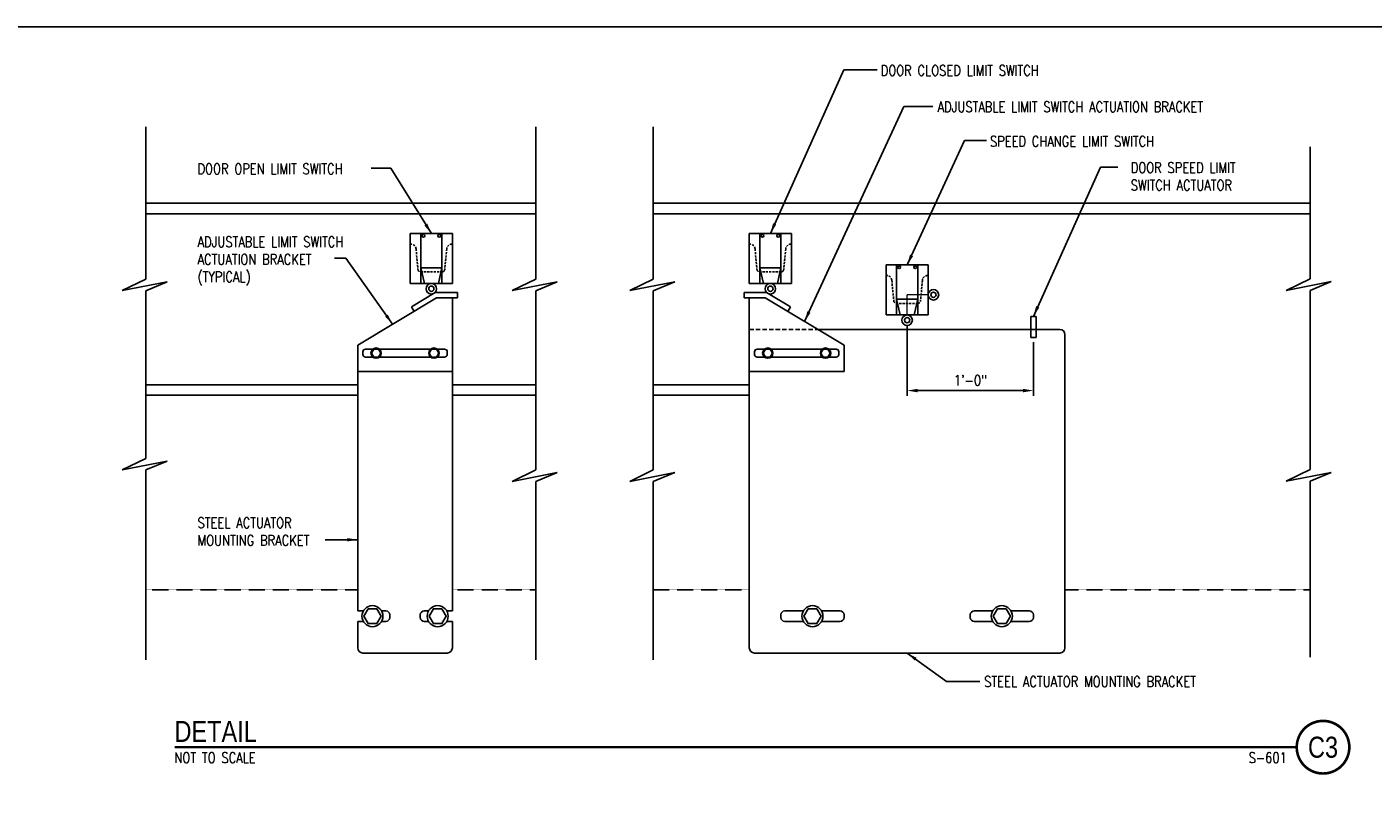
# Model space of a CAD drawing. Header units: inches. Extents: x -9715 to 32893, y -15613 to -1138.
# Tile 225 of 256: x 11773 to 13308, y -14400 to -13526. Entities that reach past the tile are written whole.
import ezdxf
from ezdxf.enums import TextEntityAlignment as Align

# ---------------------------------------------------------------- set-up
doc = ezdxf.new("R2010")
doc.units = ezdxf.units.IN
doc.header["$MEASUREMENT"] = 0
doc.linetypes.add('DASHED', pattern=[0.75, 0.5, -0.25])
doc.linetypes.add('HIDDEN', pattern=[0.375, 0.25, -0.125])
doc.layers.get('0').update_dxf_attribs({"color": 252})
doc.layers.get('DEFPOINTS').update_dxf_attribs({"color": 11})
for name, color, linetype in [('A-ANNO-TITL', 2, 'Continuous'), ('MECHANICAL', 4, 'Continuous'), ('S-ANNO-DIMS', 2, 'Continuous'), ('S-ANNO-TEXT', 2, 'Continuous')]:
    doc.layers.add(name, color=color, linetype=linetype)
doc.styles.add('125', font='romans.shx', dxfattribs={"width": 0.8, "height": 2})
doc.styles.get("Standard").update_dxf_attribs({"font": 'romans.shx', "width": 0.8})
doc.styles.add('TEXT', font='romans.shx', dxfattribs={"width": 0.8, "height": 16})
doc.styles.add('Title', font='swiss.ttf', dxfattribs={"width": 0.8})
doc.dimstyles.new('SX-FRAC', dxfattribs={"dimtxt": 12, "dimasz": 12, "dimexe": 6, "dimexo": 6, "dimgap": 0.09375, "dimtad": 1, "dimdec": 4, "dimzin": 3, "dimdsep": 46, "dimtxsty": 'Standard', "dimcen": 0.09375, "dimclrd": 1, "dimclre": 1, "dimclrt": 3, "dimadec": 0, "dimazin": 0, "dimtfac": 1, "dimtdec": 4, "dimtix": 1, "dimtofl": 0, "dimtmove": 2, "dimatfit": 3, "dimfxl": 1, "dimtvp": 0.5, "dimtolj": 1, "dimtzin": 3, "dimarcsym": 0})

# ---------------------------------------------------------------- blocks, each defined once
blk = doc.blocks.new('NAVFAC_Anno_Title_T1')
at = {"color": 0, "linetype": 'ByBlock', "lineweight": -2, "style": 'Title'}
blk.add_attdef('TITLE', (0, 0.5), '', height=2, dxfattribs=at)
at = {"color": 0, "linetype": 'ByBlock', "lineweight": -2, "style": 'TEXT', "width": 0.8}
blk.add_attdef('SCALE', text='', height=1, dxfattribs=at).set_placement((0, -0.5), align=Align.TOP_LEFT)
blk = doc.blocks.new('NAVFAC_Anno_Title_B1')
at = {"const_width": 0.25}
blk.add_lwpolyline([(0, -2.5, -1), (0, 2.5, -1)], format="xyb", close=True, dxfattribs=at)
at = {"color": 0, "linetype": 'ByBlock', "lineweight": -2, "style": 'Title', "width": 0.8}
blk.add_attdef('NUMBER', text='', height=2, dxfattribs=at).set_placement((0, 0), align=Align.MIDDLE_CENTER)
at = {"color": 0, "linetype": 'ByBlock', "lineweight": -2, "style": 'TEXT', "width": 0.8}
blk.add_attdef('CUT_FROM', text='', height=1, dxfattribs=at).set_placement((-3.44, -0.5), align=Align.TOP_RIGHT)
blk = doc.blocks.new('*D539')
at = {"layer": 'DEFPOINTS', "color": 0}
for p in [(12776.9, -13860.2), (12920.9, -13879.4), (12920.9, -13940.5)]:
    blk.add_point(p, dxfattribs=at)
at = {"layer": 'S-ANNO-TEXT', "color": 1, "lineweight": -2}
for p, q in [((12776.9, -13866.2), (12776.9, -13946.5)), ((12920.9, -13885.4), (12920.9, -13946.5)), ((12788.9, -13940.5), (12908.9, -13940.5))]:
    blk.add_line(p, q, dxfattribs=at)
at = {"layer": 'S-ANNO-TEXT', "color": 1}
for points in [[(12788.9, -13938.5), (12788.9, -13942.5), (12776.9, -13940.5)], [(12908.9, -13938.5), (12908.9, -13942.5), (12920.9, -13940.5)]]:
    blk.add_solid(points, dxfattribs=at)
at = {"layer": 'S-ANNO-TEXT', "color": 2, "insert": (12848.9, -13928.8), "char_height": 12, "attachment_point": 5}
blk.add_mtext('\\A1;1\'-0"', dxfattribs=at)

msp = doc.modelspace()

# ---------------------------------------------------------------- linework, layer by layer
at = {"color": 4}
for p, q in [((11908.45764, -13639.65066), (11908.45764, -13813.42276)), ((12353.36503, -13639.65066), (12353.36503, -13813.42276)), ((12487.37328, -13639.65066), (12487.37328, -13813.42276)), ((13236.57352, -13662.35847), (13236.57352, -13812.97699)), ((11908.45764, -13726.76873), (12353.36503, -13726.76873)), ((11908.45764, -13738.76873), (12353.36503, -13738.76873)), ((12487.37328, -13726.76873), (13236.57352, -13726.76873)), ((12487.37328, -13738.76873), (13236.57352, -13738.76873)), ((11908.45764, -13813.42276), (11881.5451, -13826.4766)), ((11881.5451, -13826.4766), (11932.92723, -13816.39755)), ((11932.92723, -13816.39755), (11908.45764, -13826.59738)), ((12353.36503, -13813.42276), (12326.45249, -13826.4766)), ((12326.45249, -13826.4766), (12377.83463, -13816.39755)), ((12377.83463, -13816.39755), (12353.36503, -13826.59738)), ((12487.37328, -13813.42276), (12460.46074, -13826.4766)), ((12460.46074, -13826.4766), (12511.84288, -13816.39755)), ((12511.84288, -13816.39755), (12487.37328, -13826.59738)), ((13236.57352, -13812.97699), (13209.16672, -13826.27057)), ((13209.16672, -13826.27057), (13260.54886, -13816.19152)), ((13260.54886, -13816.19152), (13236.57352, -13826.18533)), ((11908.45764, -13826.59738), (11908.45764, -14017.84824)), ((12353.36503, -13826.59738), (12353.36503, -14031.02287)), ((12487.37328, -13826.59738), (12487.37328, -14031.02287)), ((13236.57352, -13826.18533), (13236.57352, -14030.5771)), ((11908.45764, -13933.76873), (12150.20801, -13933.76873)), ((12258.20801, -13933.76873), (12353.36503, -13933.76873)), ((12487.37328, -13933.76873), (12596.87031, -13933.76873)), ((11908.45764, -13945.76873), (12150.20801, -13945.76873)), ((12258.20801, -13945.76873), (12353.36503, -13945.76873)), ((12487.37328, -13945.76873), (12596.87031, -13945.76873)), ((11908.45764, -14017.84824), (11881.5451, -14030.90208)), ((11881.5451, -14030.90208), (11932.92723, -14020.82303)), ((11932.92723, -14020.82303), (11908.45764, -14031.02287)), ((11908.45764, -14031.02287), (11908.45764, -14247.52124)), ((12353.36503, -14031.02287), (12326.45249, -14044.0767)), ((12487.37328, -14031.02287), (12460.46074, -14044.0767)), ((13236.57352, -14030.5771), (13209.16672, -14043.87068)), ((12326.45249, -14044.0767), (12377.83463, -14033.99766)), ((12377.83463, -14033.99766), (12353.36503, -14044.19749)), ((12353.36503, -14044.19749), (12353.36503, -14247.52124)), ((12460.46074, -14044.0767), (12511.84288, -14033.99766)), ((12511.84288, -14033.99766), (12487.37328, -14044.19749)), ((12487.37328, -14044.19749), (12487.37328, -14247.52124)), ((13209.16672, -14043.87068), (13260.54886, -14033.79163)), ((13260.54886, -14033.79163), (13236.57352, -14043.78544)), ((13236.57352, -14043.78544), (13236.57352, -14244.44031))]:
    msp.add_line(p, q, dxfattribs=at)
at = {"color": 2}
for p, q in [((12210.20801, -13761.3699), (12258.20801, -13761.3699)), ((12210.20801, -13818.3699), (12210.20801, -13761.3699)), ((12210.20801, -13761.3699), (12210.20801, -13773.3699)), ((12222.20801, -13818.3699), (12222.20801, -13761.3699)), ((12246.20801, -13761.3699), (12246.20801, -13818.3699)), ((12258.20801, -13761.3699), (12258.20801, -13818.3699)), ((12644.87031, -13761.3699), (12596.87031, -13761.3699)), ((12596.87031, -13761.3699), (12596.87031, -13818.3699)), ((12608.87031, -13761.3699), (12608.87031, -13818.3699)), ((12632.87031, -13818.3699), (12632.87031, -13761.3699)), ((12644.87031, -13818.3699), (12644.87031, -13761.3699)), ((12644.87031, -13761.3699), (12644.87031, -13773.3699)), ((12210.20801, -13773.3699), (12210.74854, -13773.3699)), ((12644.87031, -13773.3699), (12644.32977, -13773.3699)), ((12246.20801, -13800.3699), (12222.20801, -13800.3699)), ((12222.20801, -13800.3699), (12226.24336, -13818.3699)), ((12246.20801, -13800.3699), (12242.17266, -13818.3699)), ((12608.87031, -13800.3699), (12612.90565, -13818.3699)), ((12608.87031, -13800.3699), (12632.87031, -13800.3699)), ((12632.87031, -13800.3699), (12628.83496, -13818.3699)), ((12752.87031, -13797.26873), (12752.87031, -13854.26873)), ((12800.87031, -13797.26873), (12752.87031, -13797.26873)), ((12764.87031, -13797.26873), (12764.87031, -13854.26873)), ((12788.87031, -13854.26873), (12788.87031, -13797.26873)), ((12800.87031, -13854.26873), (12800.87031, -13797.26873)), ((12800.87031, -13797.26873), (12800.87031, -13809.26873)), ((12800.87031, -13809.26873), (12800.32977, -13809.26873)), ((12258.20801, -13818.3699), (12210.20801, -13818.3699)), ((12238.54611, -13828.76873), (12211.39625, -13845.05865)), ((12264.20801, -13828.76873), (12238.54611, -13828.76873)), ((12264.20801, -13834.76873), (12264.20801, -13828.76873)), ((12590.87031, -13828.76873), (12616.53221, -13828.76873)), ((12590.87031, -13834.76873), (12590.87031, -13828.76873)), ((12596.87031, -13818.3699), (12644.87031, -13818.3699)), ((12616.53221, -13828.76873), (12643.68207, -13845.05865)), ((12240.20801, -13834.76873), (12150.20801, -13888.76873)), ((12214.48322, -13850.20361), (12211.39625, -13845.05865)), ((12264.20801, -13834.76873), (12240.20801, -13834.76873)), ((12258.20801, -13918.76873), (12258.20801, -13834.76873)), ((12590.87031, -13834.76873), (12614.87031, -13834.76873)), ((12596.87031, -13918.76873), (12596.87031, -13834.76873)), ((12614.87031, -13834.76873), (12704.87031, -13888.76873)), ((12640.5951, -13850.20361), (12643.68207, -13845.05865)), ((12764.87031, -13836.26873), (12788.87031, -13836.26873)), ((12764.87031, -13836.26873), (12768.90565, -13854.26873)), ((12788.87031, -13836.26873), (12784.83496, -13854.26873)), ((12776.87031, -13854.26873), (12752.87031, -13854.26873)), ((12752.87031, -13854.26873), (12800.87031, -13854.26873)), ((12917.87031, -13855.86565), (12917.87031, -13879.86565)), ((12923.87031, -13855.86565), (12917.87031, -13855.86565)), ((12923.87031, -13879.86565), (12923.87031, -13855.86565)), ((12258.20801, -14191.76873), (12258.20801, -13870.76873)), ((12596.87031, -14233.76873), (12596.87031, -13870.76873)), ((12956.87031, -14233.76873), (12956.87031, -13876.76873)), ((12150.20801, -13918.76873), (12150.20801, -13888.76873)), ((12249.31053, -13893.26873), (12159.10549, -13893.26873)), ((12605.76779, -13893.26873), (12695.97283, -13893.26873)), ((12704.87031, -13918.76873), (12704.87031, -13888.76873)), ((12917.87031, -13879.86565), (12923.87031, -13879.86565)), ((12156.10549, -13896.26873), (12156.10549, -13899.26873)), ((12249.31053, -13902.26873), (12159.10549, -13902.26873)), ((12252.31053, -13896.26873), (12252.31053, -13899.26873)), ((12602.76779, -13896.26873), (12602.76779, -13899.26873)), ((12605.76779, -13902.26873), (12695.97283, -13902.26873)), ((12698.97283, -13896.26873), (12698.97283, -13899.26873)), ((12258.20801, -13918.76873), (12150.20801, -13918.76873)), ((12150.20801, -13918.76873), (12150.20801, -14191.76873)), ((12258.20801, -13918.76873), (12234.20801, -13918.76873)), ((12596.87031, -13918.76873), (12704.87031, -13918.76873)), ((12596.87031, -13918.76873), (12620.87031, -13918.76873)), ((12186.80034, -14199.26873), (12186.80034, -14196.26873)), ((12221.61568, -14199.26873), (12221.61568, -14196.26873)), ((12632.87031, -14199.26873), (12632.87031, -14196.26873)), ((12704.87031, -14196.26873), (12704.87031, -14199.26873)), ((12848.87031, -14196.26873), (12848.87031, -14199.26873)), ((12920.87031, -14199.26873), (12920.87031, -14196.26873)), ((12150.20801, -14203.76873), (12150.20801, -14233.76873)), ((12258.20801, -14233.76873), (12258.20801, -14203.76873))]:
    msp.add_line(p, q, dxfattribs=at)
at = {"color": 2, "linetype": 'DASHED', "ltscale": 5}
for p, q in [((12216.7219, -13778.80513), (12218.95106, -13802.38186)), ((12251.69411, -13778.80513), (12249.46496, -13802.38186)), ((12603.3842, -13778.80513), (12605.61336, -13802.38186)), ((12638.35641, -13778.80513), (12636.12726, -13802.38186)), ((12221.93774, -13805.09947), (12246.20801, -13805.09947)), ((12633.14058, -13805.09947), (12608.87031, -13805.09947)), ((12759.3842, -13814.70396), (12761.61336, -13838.28069)), ((12794.35641, -13814.70396), (12792.12726, -13838.28069)), ((12789.14058, -13840.9983), (12764.87031, -13840.9983))]:
    msp.add_line(p, q, dxfattribs=at)
at = {"color": 2, "linetype": 'DASHED', "ltscale": 10}
msp.add_line((12596.87031, -13870.76873), (12674.87031, -13870.76873), dxfattribs=at)
at = {"color": 2, "linetype": 'Continuous'}
for p, q in [((12674.87031, -13870.76873), (12950.87031, -13870.76873)), ((12150.20801, -14191.76873), (12156.61276, -14191.76873)), ((12177.39737, -14191.76873), (12182.30034, -14191.76873)), ((12231.01865, -14191.76873), (12226.11568, -14191.76873)), ((12258.20801, -14191.76873), (12251.80326, -14191.76873)), ((12658.478, -14191.76873), (12637.37031, -14191.76873)), ((12700.37031, -14191.76873), (12679.26261, -14191.76873)), ((12853.37031, -14191.76873), (12874.478, -14191.76873)), ((12895.26261, -14191.76873), (12916.37031, -14191.76873)), ((12150.20801, -14203.76873), (12156.61276, -14203.76873)), ((12177.39737, -14203.76873), (12182.30034, -14203.76873)), ((12231.01865, -14203.76873), (12226.11568, -14203.76873)), ((12258.20801, -14203.76873), (12251.80326, -14203.76873)), ((12658.478, -14203.76873), (12637.37031, -14203.76873)), ((12700.37031, -14203.76873), (12679.26261, -14203.76873)), ((12853.37031, -14203.76873), (12874.478, -14203.76873)), ((12895.26261, -14203.76873), (12916.37031, -14203.76873)), ((12252.20801, -14239.76873), (12156.20801, -14239.76873)), ((12602.87031, -14239.76873), (12950.87031, -14239.76873))]:
    msp.add_line(p, q, dxfattribs=at)
at = {"color": 4, "linetype": 'HIDDEN'}
for p, q in [((11908.45764, -14167.76873), (12150.20801, -14167.76873)), ((12258.20801, -14167.76873), (12353.36503, -14167.76873)), ((12487.37328, -14167.76873), (12596.87031, -14167.76873)), ((12956.87031, -14167.76873), (13236.57352, -14167.76873))]:
    msp.add_line(p, q, dxfattribs=at)
at = {"color": 2}
for points in [[(12173.90771, -13902.42092), (12176.59365, -13897.76873), (12173.90771, -13893.11655), (12168.53583, -13893.11655), (12165.84989, -13897.76873), (12168.53583, -13902.42092)], [(12234.50831, -13902.42092), (12231.82237, -13897.76873), (12234.50831, -13893.11655), (12239.88019, -13893.11655), (12242.56613, -13897.76873), (12239.88019, -13902.42092)], [(12620.57001, -13902.42092), (12623.25595, -13897.76873), (12620.57001, -13893.11655), (12615.19813, -13893.11655), (12612.51219, -13897.76873), (12615.19813, -13902.42092)], [(12681.17061, -13902.42092), (12678.48467, -13897.76873), (12681.17061, -13893.11655), (12686.54249, -13893.11655), (12689.22842, -13897.76873), (12686.54249, -13902.42092)], [(12162.11526, -14189.29935), (12157.22546, -14197.76873), (12162.11526, -14206.23812), (12171.89486, -14206.23812), (12176.78466, -14197.76873), (12171.89486, -14189.29935)], [(12246.30076, -14189.29935), (12251.19056, -14197.76873), (12246.30076, -14206.23812), (12236.52116, -14206.23812), (12231.63136, -14197.76873), (12236.52116, -14189.29935)], [(12673.76011, -14189.29935), (12678.64991, -14197.76873), (12673.76011, -14206.23812), (12663.98051, -14206.23812), (12659.09071, -14197.76873), (12663.98051, -14189.29935)], [(12879.98051, -14189.29935), (12875.09071, -14197.76873), (12879.98051, -14206.23812), (12889.76011, -14206.23812), (12894.64991, -14197.76873), (12889.76011, -14189.29935)]]:
    msp.add_lwpolyline(points, close=True, dxfattribs=at)
for centre, radius in [((12225.13598, -13763.91659), 1.61415), ((12243.28004, -13763.91659), 1.61415), ((12611.79828, -13763.91659), 1.61415), ((12629.94234, -13763.91659), 1.61415), ((12767.79828, -13799.81542), 1.61415), ((12785.94234, -13799.81542), 1.61415), ((12234.20801, -13824.3699), 6), ((12234.20801, -13824.3699), 3), ((12620.87031, -13824.3699), 6), ((12620.87031, -13824.3699), 3), ((12806.85455, -13831.24086), 6), ((12806.85455, -13831.24086), 3), ((12776.87031, -13860.26873), 6), ((12171.22177, -13897.76873), 5.87648), ((12237.19425, -13897.76873), 5.87648), ((12617.88407, -13897.76873), 5.87648), ((12683.85655, -13897.76873), 5.87648), ((12167.00506, -14197.76873), 12), ((12241.41096, -14197.76873), 12), ((12668.87031, -14197.76873), 12), ((12884.87031, -14197.76873), 12)]:
    msp.add_circle(centre, radius, dxfattribs=at)
at = {"color": 2, "linetype": 'DASHED', "ltscale": 5}
for centre, radius, start, end in [((12210.74854, -13779.3699), 6, 5.40120453, 90), ((12257.66747, -13779.3699), 6, 90, 174.59879547), ((12597.41084, -13779.3699), 6, 5.40120453, 90), ((12644.32977, -13779.3699), 6, 90, 174.59879547), ((12221.93774, -13802.09947), 3, 185.40120453, 270), ((12246.47828, -13802.09947), 3, 270, 354.59879547), ((12608.60004, -13802.09947), 3, 185.40120453, 270), ((12633.14058, -13802.09947), 3, 270, 354.59879547), ((12753.41084, -13815.26873), 6, 5.40120453, 90), ((12800.32977, -13815.26873), 6, 90, 174.59879547), ((12764.60004, -13837.9983), 3, 185.40120453, 270), ((12789.14058, -13837.9983), 3, 270, 354.59879547)]:
    msp.add_arc(centre, radius, start, end, dxfattribs=at)
at = {"color": 2}
for centre, radius, start, end in [((12950.87031, -13876.76873), 6, 0, 90), ((12159.10549, -13896.26873), 3, 90, 180), ((12249.31053, -13896.26873), 3, 0, 90), ((12605.76779, -13896.26873), 3, 90, 180), ((12695.97283, -13896.26873), 3, 0, 90), ((12159.10549, -13899.26873), 3, 180, 270), ((12249.31053, -13899.26873), 3, 270, 0), ((12605.76779, -13899.26873), 3, 180, 270), ((12695.97283, -13899.26873), 3, 270, 0), ((12182.30034, -14196.26873), 4.5, 0, 90), ((12182.30034, -14199.26873), 4.5, 270, 0), ((12226.11568, -14196.26873), 4.5, 90, 180), ((12226.11568, -14199.26873), 4.5, 180, 270), ((12637.37031, -14196.26873), 4.5, 90, 180), ((12637.37031, -14199.26873), 4.5, 180, 270), ((12700.37031, -14196.26873), 4.5, 0, 90), ((12700.37031, -14199.26873), 4.5, 270, 0), ((12853.37031, -14196.26873), 4.5, 90, 180), ((12853.37031, -14199.26873), 4.5, 180, 270), ((12916.37031, -14196.26873), 4.5, 0, 90), ((12916.37031, -14199.26873), 4.5, 270, 0), ((12156.20801, -14233.76873), 6, 180, 270), ((12252.20801, -14233.76873), 6, 270, 0), ((12602.87031, -14233.76873), 6, 180, 270), ((12950.87031, -14233.76873), 6, 270, 0)]:
    msp.add_arc(centre, radius, start, end, dxfattribs=at)
at = {"layer": 'A-ANNO-TITL', "const_width": 2.4}
msp.add_lwpolyline([(11941.24345, -14347.19166), (13221.20582, -14347.19166)], dxfattribs=at)
at = {"layer": 'DEFPOINTS'}
msp.add_lwpolyline([(11451.37958, -15493.77378), (14331.37958, -15493.77378), (14331.37958, -13525.77378), (11451.37958, -13525.77378)], close=True, dxfattribs=at)
at = {"layer": 'MECHANICAL', "color": 2, "const_width": 1.5}
for points in [[(12776.87031, -13854.26873), (12776.87031, -13831.24086)], [(12800.85455, -13831.24086), (12776.87031, -13831.24086)]]:
    msp.add_lwpolyline(points, dxfattribs=at)
at = {"layer": 'S-ANNO-TEXT', "color": 2}
msp.add_circle((12776.87031, -13860.26873), 3, dxfattribs=at)

# ---------------------------------------------------------------- block references
at = {"layer": 'A-ANNO-TITL'}
ref = msp.add_blockref('NAVFAC_Anno_Title_T1', (11941.24345, -14347.19166), dxfattribs=dict(at, xscale=12, yscale=12, zscale=12))
ref.add_attrib('TITLE', 'DETAIL', (11941.24345, -14341.19166), dxfattribs={"layer": '0', "color": 0, "linetype": 'ByBlock', "lineweight": -2, "height": 24, "style": 'Title', "width": 0.8})
ref.add_attrib('SCALE', 'NOT TO SCALE', dxfattribs={"layer": '0', "color": 0, "linetype": 'ByBlock', "lineweight": -2, "height": 12, "style": 'TEXT', "width": 0.8}).set_placement((11941.24345, -14353.19166), align=Align.TOP_LEFT)
at = {"layer": 'A-ANNO-TITL', "xscale": 12, "yscale": 12, "zscale": 12}
msp.add_blockref('NAVFAC_Anno_Title_B1', (13251.20582, -14347.19166), dxfattribs=at).add_auto_attribs({'NUMBER': 'C3', 'CUT_FROM': 'S-601'})

# ---------------------------------------------------------------- texts
at = {"layer": 'S-ANNO-TEXT', "style": '125', "width": 0.8}
for s, p in [('DOOR CLOSED LIMIT SWITCH', (12746.72798, -13581.54548)), ('ADJUSTABLE LIMIT SWITCH ACTUATION BRACKET', (12811.5706, -13622.86895)), ('SPEED CHANGE LIMIT SWITCH', (12871.32568, -13662.29288)), ('DOOR OPEN LIMIT SWITCH', (11967.53011, -13693.69215)), ('STEEL ACTUATOR MOUNTING BRACKET', (12864.75448, -14278.35468))]:
    msp.add_text(s, height=12, dxfattribs=at).set_placement(p)
at = {"layer": 'S-ANNO-TEXT', "char_height": 12, "attachment_point": 1, "style": '125'}
for s, insert, width in [('DOOR SPEED LIMIT SWITCH ACTUATOR', (13031.84462, -13680.23652), 136.1402515), ('ADJUSTABLE LIMIT SWITCH ACTUATION BRACKET (TYPICAL)', (11967.53011, -13764.82265), 186.9714286), ('STEEL ACTUATOR MOUNTING BRACKET', (11967.53011, -14085.24523), 142.1714286)]:
    msp.add_mtext(s, dxfattribs=dict(at, insert=insert, width=width))

# ---------------------------------------------------------------- dimensions: what is measured, and where the dimension line sits
at = {"layer": 'S-ANNO-TEXT'}
dim = msp.add_linear_dim(base=(12920.87031, -13940.54461), p1=(12776.87031, -13860.16565), p2=(12920.87031, -13879.41005), dimstyle='SX-FRAC', override={"dimlfac": 0.083333, "dimlunit": 4, "dimclrt": 2}, dxfattribs=at)
dim.commit()
dim.dimension.update_dxf_attribs({"geometry": '*D539', "text_midpoint": (12848.87031, -13928.84355), "dimtype": 160})

# ---------------------------------------------------------------- leaders
at = {"layer": 'S-ANNO-DIMS', "color": 14}
for points, override in [([(12620.87031, -13761.3699), (12704.69025, -13574.63258), (12742.73926, -13574.63258)], {"dimgap": 0.25, "dimtad": 0}), ([(12659.87031, -13861.76873), (12773.18289, -13616.66693), (12806.18355, -13616.66693)], {"dimtad": 0}), ([(12776.87031, -13797.26873), (12842.19796, -13655.33345), (12867.56497, -13655.33345)], {"dimtad": 0}), ([(12234.20801, -13761.3699), (12188.07349, -13686.75586), (12165.51596, -13686.75586)], {"dimtad": 0}), ([(12920.87031, -13855.86565), (12997.43879, -13685.68715), (13017.04875, -13685.68715)], {"dimtad": 0}), ([(12189.96258, -13864.87336), (12136.77535, -13789.46427), (12123.81836, -13789.46427)], {"dimtad": 0}), ([(12150.20801, -14110.61911), (12112.94027, -14110.61911)], {"dimtad": 0}), ([(12776.87031, -14239.76873), (12821.61358, -14272.32079), (12859.94697, -14272.32079)], {"dimtad": 0})]:
    msp.add_leader(points, dimstyle='SX-FRAC', override=override, dxfattribs=at)

doc.saveas('drawing.dxf')
